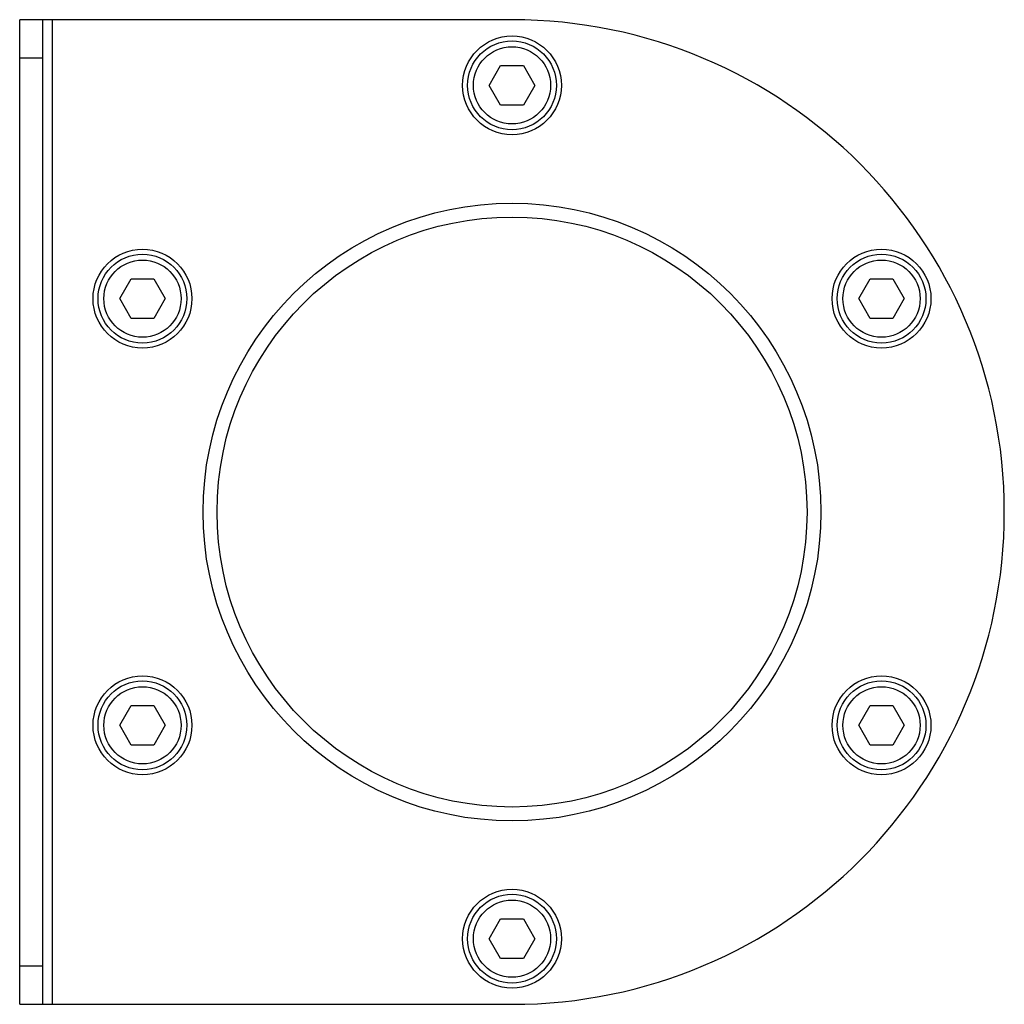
# Model space of a CAD drawing. Header units: millimetres. Extents: x 18 to 145, y 48 to 175.
import ezdxf

# ---------------------------------------------------------------- set-up
doc = ezdxf.new("R2010")
doc.units = ezdxf.units.MM
doc.header["$LTSCALE"] = 14.634003
doc.layers.get('0').update_dxf_attribs({"linetype": 'CONTINUOUS'})

msp = doc.modelspace()

# ---------------------------------------------------------------- linework, layer by layer
at = {"color": 7, "linetype": 'Continuous'}
for p, q in [((17.68, 47.81), (17.68, 175.31)), ((81.43, 175.31), (17.68, 175.31)), ((20.68, 47.81), (20.68, 175.31)), ((21.93, 47.81), (21.93, 175.31)), ((20.68, 170.31), (17.68, 170.31)), ((78.48, 166.81), (79.96, 169.36)), ((79.96, 169.36), (82.9, 169.36)), ((82.9, 169.36), (84.37, 166.81)), ((79.96, 164.26), (78.48, 166.81)), ((84.37, 166.81), (82.9, 164.26)), ((82.9, 164.26), (79.96, 164.26)), ((30.64, 139.19), (32.11, 141.74)), ((32.11, 141.74), (35.05, 141.74)), ((35.05, 141.74), (36.53, 139.19)), ((126.33, 139.19), (127.8, 141.74)), ((127.8, 141.74), (130.75, 141.74)), ((130.75, 141.74), (132.22, 139.19)), ((32.11, 136.64), (30.64, 139.19)), ((36.53, 139.19), (35.05, 136.64)), ((127.8, 136.64), (126.33, 139.19)), ((132.22, 139.19), (130.75, 136.64)), ((35.05, 136.64), (32.11, 136.64)), ((130.75, 136.64), (127.8, 136.64)), ((30.64, 83.94), (32.11, 86.49)), ((32.11, 86.49), (35.05, 86.49)), ((35.05, 86.49), (36.53, 83.94)), ((126.33, 83.94), (127.8, 86.49)), ((127.8, 86.49), (130.75, 86.49)), ((130.75, 86.49), (132.22, 83.94)), ((32.11, 81.39), (30.64, 83.94)), ((36.53, 83.94), (35.05, 81.39)), ((127.8, 81.39), (126.33, 83.94)), ((132.22, 83.94), (130.75, 81.39)), ((35.05, 81.39), (32.11, 81.39)), ((130.75, 81.39), (127.8, 81.39)), ((78.48, 56.31), (79.96, 58.86)), ((79.96, 58.86), (82.9, 58.86)), ((82.9, 58.86), (84.37, 56.31)), ((79.96, 53.76), (78.48, 56.31)), ((84.37, 56.31), (82.9, 53.76)), ((82.9, 53.76), (79.96, 53.76)), ((17.68, 52.81), (20.68, 52.81)), ((17.68, 47.81), (81.43, 47.81))]:
    msp.add_line(p, q, dxfattribs=at)
for centre, radius in [((81.43, 166.81), 6.4), ((81.43, 166.81), 5.75), ((81.43, 166.81), 5), ((81.43, 111.56), 40), ((81.43, 111.56), 38.2), ((33.58, 139.19), 6.4), ((129.28, 139.19), 6.4), ((33.58, 139.19), 5.75), ((33.58, 139.19), 5), ((129.28, 139.19), 5.75), ((129.28, 139.19), 5), ((33.58, 83.94), 6.4), ((33.58, 83.94), 5.75), ((129.28, 83.94), 6.4), ((129.28, 83.94), 5.75), ((33.58, 83.94), 5), ((129.28, 83.94), 5), ((81.43, 56.31), 6.4), ((81.43, 56.31), 5.75), ((81.43, 56.31), 5)]:
    msp.add_circle(centre, radius, dxfattribs=at)
msp.add_arc((81.43, 111.56), 63.75, 270, 90, dxfattribs=at)

doc.saveas('drawing.dxf')
